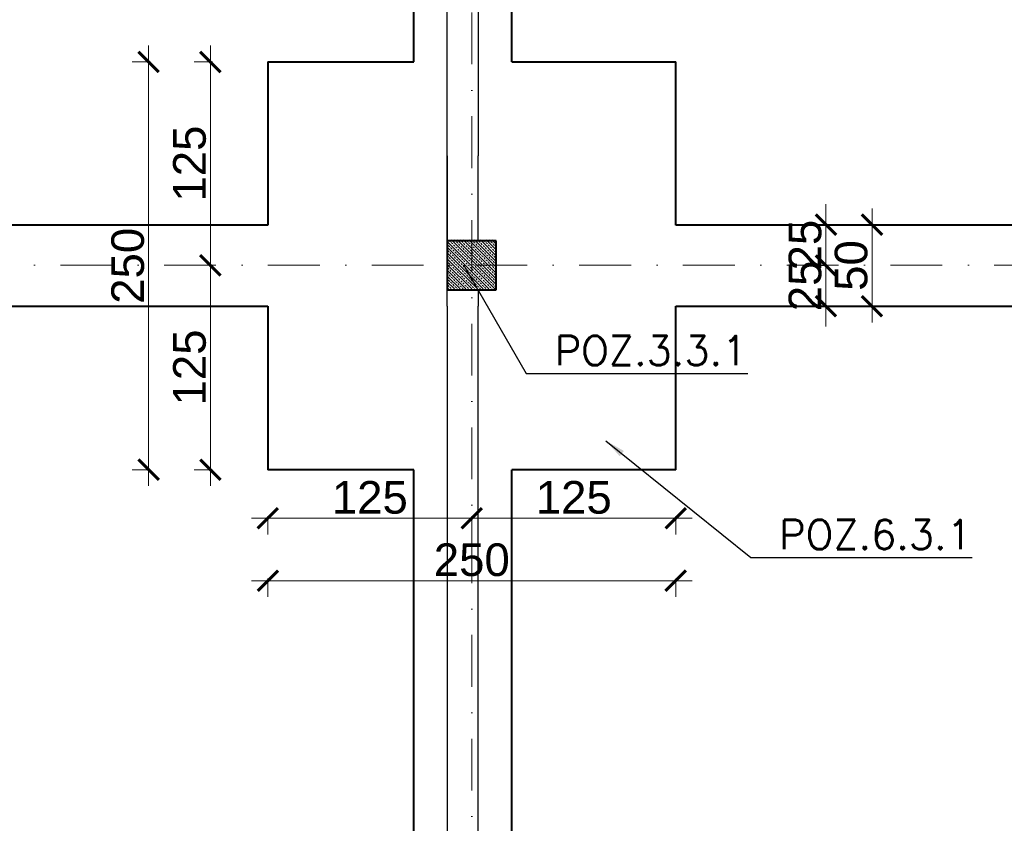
# Model space of a CAD drawing. Extents: x -19 to 9300416, y -12 to 10688993.
# Tile 56 of 106: x 4607660 to 4608264, y 5315276 to 5315769. Entities that reach past the tile are written whole.
import ezdxf

# ---------------------------------------------------------------- set-up
doc = ezdxf.new("R2010")
doc.units = 0
doc.header["$MEASUREMENT"] = 0
doc.linetypes.add('DASHDOT', pattern=[25.4, 12.7, -6.35, 0, -6.35])
for name, color, linetype, lineweight in [('k', 7, 'Continuous', 13), ('K-OPISY', 252, 'Continuous', 15), ('K-SCIANY CIENKI', 163, 'Continuous', 30), ('K-SCIANY GRUBY', 195, 'Continuous', 40), ('K-WIDOK', 45, 'Continuous', 20), ('Osie', 175, 'DASHDOT', 9)]:
    doc.layers.add(name, color=color, linetype=linetype, lineweight=lineweight)
doc.styles.add('Arial Narrow 20', font='arial.ttf', dxfattribs={"height": 20})
doc.styles.add('Simplex', font='simplex.shx')
doc.dimstyles.new('1do100 ok', dxfattribs={"dimscale": 0.5, "dimtxt": 12, "dimasz": 25, "dimexe": 20, "dimexo": 0, "dimgap": 5, "dimtad": 1, "dimdec": 0, "dimzin": 9, "dimtxsty": 'Arial Narrow 20', "dimblk": 'ARCHTICK', "dimcen": 3, "dimdle": 20, "dimclrd": 256, "dimclre": 256, "dimclrt": 256, "dimadec": 0, "dimazin": 2, "dimtfac": 1, "dimtdec": 0, "dimtix": 1, "dimtmove": 2, "dimatfit": 3, "dimldrblk": 'NONE', "dimfxl": 0, "dimtvp": 1, "dimtolj": 1, "dimtzin": 0, "dimlwd": 5, "dimlwe": 5, "dimarcsym": 0})
doc.dimstyles.new('1do50', dxfattribs={"dimscale": 5, "dimtxt": 2.5, "dimasz": 2.5, "dimexe": 2.5, "dimexo": 0.5, "dimgap": 1, "dimtad": 1, "dimdec": 1, "dimrnd": 0.5, "dimzin": 12, "dimdsep": 46, "dimtxsty": 'Simplex', "dimblk": 'OBLIQUE', "dimcen": 0.5, "dimdle": 2.5, "dimclrd": 256, "dimclre": 256, "dimclrt": 256, "dimadec": 1, "dimazin": 3, "dimtfac": 1, "dimtdec": 1, "dimtix": 1, "dimtmove": 0, "dimatfit": 3, "dimfxl": 0, "dimtolj": 1, "dimtzin": 0, "dimarcsym": 0})

# ---------------------------------------------------------------- blocks, each defined once
blk = doc.blocks.new('_Oblique')
at = {"color": 0, "linetype": 'ByBlock', "lineweight": -2}
blk.add_line((-0.5, -0.5), (0.5, 0.5), dxfattribs=at)
blk = doc.blocks.new('G$C61CBF25F')
at = {"layer": 'Osie', "lineweight": 0, "ltscale": 2.5}
for p, q in [((855, 0), (855, 1880)), ((1525, 640), (-5, 640))]:
    blk.add_line(p, q, dxfattribs=at)
blk = doc.blocks.new('_ArchTick')
at = {"color": 0, "linetype": 'ByBlock', "const_width": 0.15}
blk.add_lwpolyline([(-0.5, -0.5), (0.5, 0.5)], dxfattribs=at)
blk = doc.blocks.new('*D794')
at = {"layer": 'Defpoints', "color": 0, "lineweight": 0, "ltscale": 40}
for p in [(4607162.35, 5315603.35), (4608522.35, 5315063.35), (4607162.35, 5314732.5)]:
    blk.add_point(p, dxfattribs=at)
at = {"layer": 'k', "lineweight": 5, "ltscale": 40}
for p, q in [((4608532.35, 5314732.5), (4607152.35, 5314732.5)), ((4607162.35, 5314733.75), (4607162.35, 5314722.5)), ((4608522.35, 5314733.75), (4608522.35, 5314722.5))]:
    blk.add_line(p, q, dxfattribs=at)
at = {"layer": 'k', "lineweight": 5, "ltscale": 40, "xscale": 12.5, "yscale": 12.5, "zscale": 12.5, "rotation": 180}
blk.add_blockref('_ArchTick', (4607162.35, 5314732.5), dxfattribs=at)
at = {"layer": 'k', "lineweight": 5, "ltscale": 40, "xscale": 12.5, "yscale": 12.5, "zscale": 12.5}
blk.add_blockref('_ArchTick', (4608522.35, 5314732.5), dxfattribs=at)
at = {"layer": 'k', "lineweight": 0, "ltscale": 40, "insert": (4607842.35, 5314745.21), "char_height": 20, "attachment_point": 5, "style": 'Arial Narrow 20'}
blk.add_mtext('\\A1;1360', dxfattribs=at)
blk = doc.blocks.new('_None')
blk = doc.blocks.new('*D807')
at = {"layer": 'Defpoints', "color": 0, "lineweight": 0, "ltscale": 40}
for p in [(4607812.35, 5315493.03), (4607937.35, 5315493.03), (4607937.35, 5315463.22)]:
    blk.add_point(p, dxfattribs=at)
at = {"layer": 'k', "lineweight": 5, "ltscale": 40}
for p, q in [((4607802.35, 5315463.22), (4607947.35, 5315463.22)), ((4607812.35, 5315464.47), (4607812.35, 5315453.22)), ((4607937.35, 5315464.47), (4607937.35, 5315453.22))]:
    blk.add_line(p, q, dxfattribs=at)
at = {"layer": 'k', "lineweight": 5, "ltscale": 40, "xscale": 12.5, "yscale": 12.5, "zscale": 12.5, "rotation": 180}
blk.add_blockref('_ArchTick', (4607812.35, 5315463.22), dxfattribs=at)
at = {"layer": 'k', "lineweight": 5, "ltscale": 40, "xscale": 12.5, "yscale": 12.5, "zscale": 12.5}
blk.add_blockref('_ArchTick', (4607937.35, 5315463.22), dxfattribs=at)
at = {"layer": 'k', "lineweight": 0, "ltscale": 40, "insert": (4607874.85, 5315475.93), "char_height": 20, "attachment_point": 5, "style": 'Arial Narrow 20'}
blk.add_mtext('\\A1;125', dxfattribs=at)
blk = doc.blocks.new('*D808')
at = {"layer": 'Defpoints', "color": 0, "lineweight": 0, "ltscale": 40}
for p in [(4607937.35, 5315493.03), (4608062.35, 5315493.03), (4608062.35, 5315463.22)]:
    blk.add_point(p, dxfattribs=at)
at = {"layer": 'k', "lineweight": 5, "ltscale": 40}
for p, q in [((4607927.35, 5315463.22), (4608072.35, 5315463.22)), ((4607937.35, 5315464.47), (4607937.35, 5315453.22)), ((4608062.35, 5315464.47), (4608062.35, 5315453.22))]:
    blk.add_line(p, q, dxfattribs=at)
at = {"layer": 'k', "lineweight": 5, "ltscale": 40, "xscale": 12.5, "yscale": 12.5, "zscale": 12.5, "rotation": 180}
blk.add_blockref('_ArchTick', (4607937.35, 5315463.22), dxfattribs=at)
at = {"layer": 'k', "lineweight": 5, "ltscale": 40, "xscale": 12.5, "yscale": 12.5, "zscale": 12.5}
blk.add_blockref('_ArchTick', (4608062.35, 5315463.22), dxfattribs=at)
at = {"layer": 'k', "lineweight": 0, "ltscale": 40, "insert": (4607999.85, 5315475.93), "char_height": 20, "attachment_point": 5, "style": 'Arial Narrow 20'}
blk.add_mtext('\\A1;125', dxfattribs=at)
blk = doc.blocks.new('*D809')
at = {"layer": 'Defpoints', "color": 0, "lineweight": 0, "ltscale": 40}
for p in [(4607812.35, 5315493.03), (4608062.35, 5315493.03), (4608062.35, 5315424.98)]:
    blk.add_point(p, dxfattribs=at)
at = {"layer": 'k', "lineweight": 5, "ltscale": 40}
for p, q in [((4607802.35, 5315424.98), (4608072.35, 5315424.98)), ((4607812.35, 5315426.23), (4607812.35, 5315414.98)), ((4608062.35, 5315426.23), (4608062.35, 5315414.98))]:
    blk.add_line(p, q, dxfattribs=at)
at = {"layer": 'k', "lineweight": 5, "ltscale": 40, "xscale": 12.5, "yscale": 12.5, "zscale": 12.5, "rotation": 180}
blk.add_blockref('_ArchTick', (4607812.35, 5315424.98), dxfattribs=at)
at = {"layer": 'k', "lineweight": 5, "ltscale": 40, "xscale": 12.5, "yscale": 12.5, "zscale": 12.5}
blk.add_blockref('_ArchTick', (4608062.35, 5315424.98), dxfattribs=at)
at = {"layer": 'k', "lineweight": 0, "ltscale": 40, "insert": (4607937.35, 5315437.69), "char_height": 20, "attachment_point": 5, "style": 'Arial Narrow 20'}
blk.add_mtext('\\A1;250', dxfattribs=at)
blk = doc.blocks.new('*D810')
at = {"layer": 'Defpoints', "color": 0, "lineweight": 0, "ltscale": 40}
for p in [(4607777.14, 5315618.35), (4607812.35, 5315618.35), (4607812.35, 5315493.03)]:
    blk.add_point(p, dxfattribs=at)
at = {"layer": 'k', "lineweight": 5, "ltscale": 40}
for p, q in [((4607777.14, 5315483.03), (4607777.14, 5315628.35)), ((4607778.39, 5315618.35), (4607767.14, 5315618.35)), ((4607778.39, 5315493.03), (4607767.14, 5315493.03))]:
    blk.add_line(p, q, dxfattribs=at)
at = {"layer": 'k', "lineweight": 5, "ltscale": 40, "xscale": 12.5, "yscale": 12.5, "zscale": 12.5}
for p, rotation in [((4607777.14, 5315618.35), 90), ((4607777.14, 5315493.03), 270)]:
    blk.add_blockref('_ArchTick', p, dxfattribs=dict(at, rotation=rotation))
at = {"layer": 'k', "lineweight": 0, "ltscale": 40, "insert": (4607764.43, 5315555.69), "char_height": 20, "attachment_point": 5, "rotation": 90, "style": 'Arial Narrow 20'}
blk.add_mtext('\\A1;125', dxfattribs=at)
blk = doc.blocks.new('*D811')
at = {"layer": 'Defpoints', "color": 0, "lineweight": 0, "ltscale": 40}
for p in [(4607777.14, 5315743.03), (4607901.83, 5315743.03), (4607812.35, 5315618.35)]:
    blk.add_point(p, dxfattribs=at)
at = {"layer": 'k', "lineweight": 5, "ltscale": 40}
for p, q in [((4607777.14, 5315608.35), (4607777.14, 5315753.03)), ((4607778.39, 5315743.03), (4607767.14, 5315743.03)), ((4607778.39, 5315618.35), (4607767.14, 5315618.35))]:
    blk.add_line(p, q, dxfattribs=at)
at = {"layer": 'k', "lineweight": 5, "ltscale": 40, "xscale": 12.5, "yscale": 12.5, "zscale": 12.5}
for p, rotation in [((4607777.14, 5315743.03), 90), ((4607777.14, 5315618.35), 270)]:
    blk.add_blockref('_ArchTick', p, dxfattribs=dict(at, rotation=rotation))
at = {"layer": 'k', "lineweight": 0, "ltscale": 40, "insert": (4607764.43, 5315680.69), "char_height": 20, "attachment_point": 5, "rotation": 90, "style": 'Arial Narrow 20'}
blk.add_mtext('\\A1;125', dxfattribs=at)
blk = doc.blocks.new('*D812')
at = {"layer": 'Defpoints', "color": 0, "lineweight": 0, "ltscale": 40}
for p in [(4607739.26, 5315743.03), (4607812.35, 5315743.03), (4607812.35, 5315493.03)]:
    blk.add_point(p, dxfattribs=at)
at = {"layer": 'k', "lineweight": 5, "ltscale": 40}
for p, q in [((4607739.26, 5315483.03), (4607739.26, 5315753.03)), ((4607740.51, 5315743.03), (4607729.26, 5315743.03)), ((4607740.51, 5315493.03), (4607729.26, 5315493.03))]:
    blk.add_line(p, q, dxfattribs=at)
at = {"layer": 'k', "lineweight": 5, "ltscale": 40, "xscale": 12.5, "yscale": 12.5, "zscale": 12.5}
for p, rotation in [((4607739.26, 5315743.03), 90), ((4607739.26, 5315493.03), 270)]:
    blk.add_blockref('_ArchTick', p, dxfattribs=dict(at, rotation=rotation))
at = {"layer": 'k', "lineweight": 0, "ltscale": 40, "insert": (4607726.55, 5315618.03), "char_height": 20, "attachment_point": 5, "rotation": 90, "style": 'Arial Narrow 20'}
blk.add_mtext('\\A1;250', dxfattribs=at)
blk = doc.blocks.new('*D888')
at = {"layer": 'Defpoints', "color": 0, "lineweight": 0, "ltscale": 40}
for p in [(4608192.53, 5315643.22), (4608154.43, 5315618.22), (4608172.83, 5315618.22)]:
    blk.add_point(p, dxfattribs=at)
at = {"layer": 'k', "lineweight": 5, "ltscale": 40}
for p, q in [((4608154.43, 5315643.22), (4608154.43, 5315655.72)), ((4608155.68, 5315643.22), (4608144.43, 5315643.22)), ((4608154.43, 5315643.22), (4608154.43, 5315618.22)), ((4608155.68, 5315618.22), (4608144.43, 5315618.22)), ((4608154.43, 5315618.22), (4608154.43, 5315605.72))]:
    blk.add_line(p, q, dxfattribs=at)
at = {"layer": 'k', "lineweight": 5, "ltscale": 40, "xscale": 12.5, "yscale": 12.5, "zscale": 12.5}
for p, rotation in [((4608154.43, 5315643.22), 270), ((4608154.43, 5315618.22), 90)]:
    blk.add_blockref('_ArchTick', p, dxfattribs=dict(at, rotation=rotation))
at = {"layer": 'k', "lineweight": 0, "ltscale": 40, "insert": (4608141.71, 5315630.72), "char_height": 20, "attachment_point": 5, "rotation": 90, "style": 'Arial Narrow 20'}
blk.add_mtext('\\A1;25', dxfattribs=at)
blk = doc.blocks.new('*D889')
at = {"layer": 'Defpoints', "color": 0, "lineweight": 0, "ltscale": 40}
for p in [(4608172.83, 5315618.22), (4608122.89, 5315593.22), (4608154.43, 5315593.22)]:
    blk.add_point(p, dxfattribs=at)
at = {"layer": 'k', "lineweight": 5, "ltscale": 40}
for p, q in [((4608154.43, 5315618.22), (4608154.43, 5315630.72)), ((4608155.68, 5315618.22), (4608144.43, 5315618.22)), ((4608154.43, 5315618.22), (4608154.43, 5315593.22)), ((4608153.18, 5315593.22), (4608164.43, 5315593.22)), ((4608154.43, 5315593.22), (4608154.43, 5315580.72))]:
    blk.add_line(p, q, dxfattribs=at)
at = {"layer": 'k', "lineweight": 5, "ltscale": 40, "xscale": 12.5, "yscale": 12.5, "zscale": 12.5}
for p, rotation in [((4608154.43, 5315618.22), 270), ((4608154.43, 5315593.22), 90)]:
    blk.add_blockref('_ArchTick', p, dxfattribs=dict(at, rotation=rotation))
at = {"layer": 'k', "lineweight": 0, "ltscale": 40, "insert": (4608141.71, 5315605.72), "char_height": 20, "attachment_point": 5, "rotation": 90, "style": 'Arial Narrow 20'}
blk.add_mtext('\\A1;25', dxfattribs=at)
blk = doc.blocks.new('*D890')
at = {"layer": 'Defpoints', "color": 0, "lineweight": 0, "ltscale": 40}
for p in [(4608182.66, 5315643.22), (4608182.66, 5315643.22), (4608174.78, 5315593.22)]:
    blk.add_point(p, dxfattribs=at)
at = {"layer": 'k', "lineweight": 5, "ltscale": 40}
for p, q in [((4608182.66, 5315583.22), (4608182.66, 5315653.22)), ((4608182.66, 5315643.22), (4608172.66, 5315643.22)), ((4608181.41, 5315593.22), (4608192.66, 5315593.22))]:
    blk.add_line(p, q, dxfattribs=at)
at = {"layer": 'k', "lineweight": 5, "ltscale": 40, "xscale": 12.5, "yscale": 12.5, "zscale": 12.5}
for p, rotation in [((4608182.66, 5315643.22), 90), ((4608182.66, 5315593.22), 270)]:
    blk.add_blockref('_ArchTick', p, dxfattribs=dict(at, rotation=rotation))
at = {"layer": 'k', "lineweight": 0, "ltscale": 40, "insert": (4608169.95, 5315618.22), "char_height": 20, "attachment_point": 5, "rotation": 90, "style": 'Arial Narrow 20'}
blk.add_mtext('\\A1;50', dxfattribs=at)

msp = doc.modelspace()

# ---------------------------------------------------------------- linework, layer by layer
at = {"layer": 'K-SCIANY CIENKI'}
for p, q in [((4607922.35, 5315633.35), (4607922.35, 5316193.35)), ((4607941.35, 5316070.35), (4607941.35, 5315685.35)), ((4607922.35, 5315685.35), (4607922.35, 5315633.35)), ((4607941.35, 5315633.35), (4607941.35, 5315685.35)), ((4607922.35, 5315633.35), (4607941.35, 5315633.35)), ((4607922.35, 5315593.35), (4607922.35, 5315603.35)), ((4607941.35, 5315603.35), (4607941.35, 5315593.35)), ((4607922.35, 5315593.35), (4607922.35, 5315093.35)), ((4607941.35, 5315093.35), (4607941.35, 5315593.35))]:
    msp.add_line(p, q, dxfattribs=at)
at = {"layer": 'K-SCIANY GRUBY'}
for p, q in [((4607901.83, 5315743.03), (4607901.83, 5316093.35)), ((4607961.83, 5315743.03), (4607961.83, 5316093.35)), ((4607812.35, 5315743.03), (4607812.35, 5315643.03)), ((4607812.35, 5315743.03), (4607901.83, 5315743.03)), ((4607961.83, 5315743.03), (4608062.35, 5315743.03)), ((4608062.35, 5315643.03), (4608062.35, 5315743.03)), ((4607487.35, 5315643.22), (4607812.35, 5315643.22)), ((4608062.35, 5315643.22), (4608407.35, 5315643.22)), ((4607952.35, 5315633.35), (4607922.35, 5315633.35)), ((4607922.35, 5315633.35), (4607922.35, 5315603.35)), ((4607952.35, 5315603.35), (4607952.35, 5315633.35)), ((4607922.35, 5315603.35), (4607952.35, 5315603.35)), ((4607487.35, 5315593.22), (4607812.35, 5315593.22)), ((4607812.35, 5315593.22), (4607812.35, 5315493.03)), ((4608062.35, 5315593.22), (4608407.35, 5315593.22)), ((4608062.35, 5315493.03), (4608062.35, 5315593.22)), ((4607901.83, 5315493.03), (4607812.35, 5315493.03)), ((4607901.83, 5315178.35), (4607901.83, 5315493.03)), ((4607961.83, 5315178.35), (4607961.83, 5315493.03)), ((4608062.35, 5315493.03), (4607961.83, 5315493.03))]:
    msp.add_line(p, q, dxfattribs=at)
at = {"layer": 'K-WIDOK', "linetype": 'Continuous', "lineweight": 0}
for p, q in [((4607922.35, 5315632.98), (4607951.42, 5315603.9)), ((4607922.35, 5315631.21), (4607922.59, 5315630.97)), ((4607922.35, 5315629.44), (4607947.89, 5315603.9)), ((4607923.03, 5315630.53), (4607923.91, 5315629.65)), ((4607923.47, 5315633.62), (4607924.36, 5315632.74)), ((4607924.8, 5315632.3), (4607925.68, 5315631.41)), ((4607924.96, 5315633.9), (4607952.35, 5315606.51)), ((4607926.12, 5315630.97), (4607927.01, 5315630.09)), ((4607926.73, 5315633.9), (4607927.45, 5315633.18)), ((4607927.45, 5315629.65), (4607928.33, 5315628.76)), ((4607927.89, 5315632.74), (4607928.77, 5315631.86)), ((4607928.49, 5315633.9), (4607952.35, 5315610.05)), ((4607929.22, 5315631.41), (4607930.1, 5315630.53)), ((4607930.26, 5315633.9), (4607930.54, 5315633.62)), ((4607930.54, 5315630.09), (4607931.43, 5315629.2)), ((4607930.98, 5315633.18), (4607931.87, 5315632.3)), ((4607932.03, 5315633.9), (4607952.35, 5315613.58)), ((4607932.31, 5315631.86), (4607933.19, 5315630.97)), ((4607933.64, 5315630.53), (4607934.52, 5315629.65)), ((4607934.08, 5315633.62), (4607934.96, 5315632.74)), ((4607935.4, 5315632.3), (4607936.29, 5315631.41)), ((4607935.57, 5315633.9), (4607952.35, 5315617.12)), ((4607936.73, 5315630.97), (4607937.61, 5315630.09)), ((4607937.33, 5315633.9), (4607938.06, 5315633.18)), ((4607938.06, 5315629.65), (4607938.94, 5315628.76)), ((4607938.5, 5315632.74), (4607939.38, 5315631.86)), ((4607939.1, 5315633.9), (4607952.35, 5315620.65)), ((4607939.82, 5315631.41), (4607940.71, 5315630.53)), ((4607940.87, 5315633.9), (4607941.15, 5315633.62)), ((4607941.15, 5315630.09), (4607942.03, 5315629.2)), ((4607941.59, 5315633.18), (4607942.47, 5315632.3)), ((4607942.64, 5315633.9), (4607952.35, 5315624.19)), ((4607942.92, 5315631.86), (4607943.8, 5315630.97)), ((4607944.24, 5315630.53), (4607945.13, 5315629.65)), ((4607944.68, 5315633.62), (4607945.57, 5315632.74)), ((4607946.01, 5315632.3), (4607946.89, 5315631.41)), ((4607946.17, 5315633.9), (4607952.35, 5315627.72)), ((4607947.34, 5315630.97), (4607948.22, 5315630.09)), ((4607947.94, 5315633.9), (4607948.66, 5315633.18)), ((4607948.66, 5315629.65), (4607949.55, 5315628.76)), ((4607949.1, 5315632.74), (4607949.99, 5315631.86)), ((4607949.71, 5315633.9), (4607952.35, 5315631.26)), ((4607950.43, 5315631.41), (4607951.31, 5315630.53)), ((4607951.48, 5315633.9), (4607951.76, 5315633.62)), ((4607951.76, 5315630.09), (4607952.35, 5315629.49)), ((4607952.2, 5315633.18), (4607952.35, 5315633.03)), ((4607922.35, 5315625.9), (4607944.35, 5315603.9)), ((4607922.35, 5315624.14), (4607923.03, 5315623.46)), ((4607922.59, 5315627.44), (4607923.47, 5315626.55)), ((4607923.91, 5315626.11), (4607924.8, 5315625.23)), ((4607924.36, 5315629.2), (4607925.24, 5315628.32)), ((4607925.24, 5315624.79), (4607926.12, 5315623.9)), ((4607925.68, 5315627.88), (4607926.57, 5315627)), ((4607926.57, 5315623.46), (4607927.45, 5315622.58)), ((4607927.01, 5315626.55), (4607927.89, 5315625.67)), ((4607928.33, 5315625.23), (4607929.22, 5315624.34)), ((4607928.77, 5315628.32), (4607929.66, 5315627.44)), ((4607929.66, 5315623.9), (4607930.54, 5315623.02)), ((4607930.1, 5315627), (4607930.98, 5315626.11)), ((4607931.43, 5315625.67), (4607932.31, 5315624.79)), ((4607931.87, 5315628.76), (4607932.75, 5315627.88)), ((4607932.75, 5315624.34), (4607933.64, 5315623.46)), ((4607933.19, 5315627.44), (4607934.08, 5315626.55)), ((4607934.52, 5315626.11), (4607935.4, 5315625.23)), ((4607934.96, 5315629.2), (4607935.85, 5315628.32)), ((4607935.85, 5315624.79), (4607936.73, 5315623.9)), ((4607936.29, 5315627.88), (4607937.17, 5315627)), ((4607937.17, 5315623.46), (4607938.06, 5315622.58)), ((4607937.61, 5315626.55), (4607938.5, 5315625.67)), ((4607938.94, 5315625.23), (4607939.82, 5315624.34)), ((4607939.38, 5315628.32), (4607940.27, 5315627.44)), ((4607940.27, 5315623.9), (4607941.15, 5315623.02)), ((4607940.71, 5315627), (4607941.59, 5315626.11)), ((4607942.03, 5315625.67), (4607942.92, 5315624.79)), ((4607942.47, 5315628.76), (4607943.36, 5315627.88)), ((4607943.36, 5315624.34), (4607944.24, 5315623.46)), ((4607943.8, 5315627.44), (4607944.68, 5315626.55)), ((4607945.13, 5315626.11), (4607946.01, 5315625.23)), ((4607945.57, 5315629.2), (4607946.45, 5315628.32)), ((4607946.45, 5315624.79), (4607947.34, 5315623.9)), ((4607946.89, 5315627.88), (4607947.78, 5315627)), ((4607947.78, 5315623.46), (4607948.66, 5315622.58)), ((4607948.22, 5315626.55), (4607949.1, 5315625.67)), ((4607949.55, 5315625.23), (4607950.43, 5315624.34)), ((4607949.99, 5315628.32), (4607950.87, 5315627.44)), ((4607950.87, 5315623.9), (4607951.76, 5315623.02)), ((4607951.31, 5315627), (4607952.2, 5315626.11)), ((4607922.35, 5315622.37), (4607940.82, 5315603.9)), ((4607922.35, 5315620.6), (4607922.59, 5315620.37)), ((4607922.35, 5315618.83), (4607937.28, 5315603.9)), ((4607923.03, 5315619.92), (4607923.91, 5315619.04)), ((4607923.47, 5315623.02), (4607924.36, 5315622.13)), ((4607924.36, 5315618.6), (4607925.24, 5315617.71)), ((4607924.8, 5315621.69), (4607925.68, 5315620.81)), ((4607925.68, 5315617.27), (4607926.57, 5315616.39)), ((4607926.12, 5315620.37), (4607927.01, 5315619.48)), ((4607927.45, 5315619.04), (4607928.33, 5315618.16)), ((4607927.89, 5315622.13), (4607928.77, 5315621.25)), ((4607928.77, 5315617.71), (4607929.66, 5315616.83)), ((4607929.22, 5315620.81), (4607930.1, 5315619.92)), ((4607930.54, 5315619.48), (4607931.43, 5315618.6)), ((4607930.98, 5315622.58), (4607931.87, 5315621.69)), ((4607931.87, 5315618.16), (4607932.75, 5315617.27)), ((4607932.31, 5315621.25), (4607933.19, 5315620.37)), ((4607933.64, 5315619.92), (4607934.52, 5315619.04)), ((4607934.08, 5315623.02), (4607934.96, 5315622.13)), ((4607934.96, 5315618.6), (4607935.85, 5315617.71)), ((4607935.4, 5315621.69), (4607936.29, 5315620.81)), ((4607936.29, 5315617.27), (4607937.17, 5315616.39)), ((4607936.73, 5315620.37), (4607937.61, 5315619.48)), ((4607938.06, 5315619.04), (4607938.94, 5315618.16)), ((4607938.5, 5315622.13), (4607939.38, 5315621.25)), ((4607939.38, 5315617.71), (4607940.27, 5315616.83)), ((4607939.82, 5315620.81), (4607940.71, 5315619.92)), ((4607941.15, 5315619.48), (4607942.03, 5315618.6)), ((4607941.59, 5315622.58), (4607942.47, 5315621.69)), ((4607942.47, 5315618.16), (4607943.36, 5315617.27)), ((4607942.92, 5315621.25), (4607943.8, 5315620.37)), ((4607944.24, 5315619.92), (4607945.13, 5315619.04)), ((4607944.68, 5315623.02), (4607945.57, 5315622.13)), ((4607945.57, 5315618.6), (4607946.45, 5315617.71)), ((4607946.01, 5315621.69), (4607946.89, 5315620.81)), ((4607946.89, 5315617.27), (4607947.78, 5315616.39)), ((4607947.34, 5315620.37), (4607948.22, 5315619.48)), ((4607948.66, 5315619.04), (4607949.55, 5315618.16)), ((4607949.1, 5315622.13), (4607949.99, 5315621.25)), ((4607949.99, 5315617.71), (4607950.87, 5315616.83)), ((4607950.43, 5315620.81), (4607951.31, 5315619.92)), ((4607951.76, 5315619.48), (4607952.35, 5315618.89)), ((4607952.2, 5315622.58), (4607952.35, 5315622.42)), ((4607922.35, 5315615.3), (4607933.75, 5315603.9)), ((4607922.35, 5315613.53), (4607923.03, 5315612.85)), ((4607922.35, 5315611.76), (4607930.21, 5315603.9)), ((4607922.59, 5315616.83), (4607923.47, 5315615.95)), ((4607923.47, 5315612.41), (4607924.36, 5315611.53)), ((4607923.91, 5315615.5), (4607924.8, 5315614.62)), ((4607925.24, 5315614.18), (4607926.12, 5315613.29)), ((4607926.57, 5315612.85), (4607927.45, 5315611.97)), ((4607927.01, 5315615.95), (4607927.89, 5315615.06)), ((4607927.89, 5315611.53), (4607928.77, 5315610.64)), ((4607928.33, 5315614.62), (4607929.22, 5315613.74)), ((4607929.66, 5315613.29), (4607930.54, 5315612.41)), ((4607930.1, 5315616.39), (4607930.98, 5315615.5)), ((4607930.98, 5315611.97), (4607931.87, 5315611.09)), ((4607931.43, 5315615.06), (4607932.31, 5315614.18)), ((4607932.75, 5315613.74), (4607933.64, 5315612.85)), ((4607933.19, 5315616.83), (4607934.08, 5315615.95)), ((4607934.08, 5315612.41), (4607934.96, 5315611.53)), ((4607934.52, 5315615.5), (4607935.4, 5315614.62)), ((4607935.85, 5315614.18), (4607936.73, 5315613.29)), ((4607937.17, 5315612.85), (4607938.06, 5315611.97)), ((4607937.61, 5315615.95), (4607938.5, 5315615.06)), ((4607938.5, 5315611.53), (4607939.38, 5315610.64)), ((4607938.94, 5315614.62), (4607939.82, 5315613.74)), ((4607940.27, 5315613.29), (4607941.15, 5315612.41)), ((4607940.71, 5315616.39), (4607941.59, 5315615.5)), ((4607941.59, 5315611.97), (4607942.47, 5315611.09)), ((4607942.03, 5315615.06), (4607942.92, 5315614.18)), ((4607943.36, 5315613.74), (4607944.24, 5315612.85)), ((4607943.8, 5315616.83), (4607944.68, 5315615.95)), ((4607944.68, 5315612.41), (4607945.57, 5315611.53)), ((4607945.13, 5315615.5), (4607946.01, 5315614.62)), ((4607946.45, 5315614.18), (4607947.34, 5315613.29)), ((4607947.78, 5315612.85), (4607948.66, 5315611.97)), ((4607948.22, 5315615.95), (4607949.1, 5315615.06)), ((4607949.1, 5315611.53), (4607949.99, 5315610.64)), ((4607949.55, 5315614.62), (4607950.43, 5315613.74)), ((4607950.87, 5315613.29), (4607951.76, 5315612.41)), ((4607951.31, 5315616.39), (4607952.2, 5315615.5)), ((4607952.2, 5315611.97), (4607952.35, 5315611.81)), ((4607922.35, 5315609.99), (4607922.59, 5315609.76)), ((4607922.35, 5315608.23), (4607926.68, 5315603.9)), ((4607922.59, 5315606.22), (4607923.47, 5315605.34)), ((4607923.03, 5315609.32), (4607923.91, 5315608.43)), ((4607924.36, 5315607.99), (4607925.24, 5315607.11)), ((4607924.8, 5315611.09), (4607925.68, 5315610.2)), ((4607925.68, 5315606.67), (4607926.57, 5315605.78)), ((4607926.12, 5315609.76), (4607927.01, 5315608.88)), ((4607927.01, 5315605.34), (4607927.89, 5315604.46)), ((4607927.45, 5315608.43), (4607928.33, 5315607.55)), ((4607928.77, 5315607.11), (4607929.66, 5315606.22)), ((4607929.22, 5315610.2), (4607930.1, 5315609.32)), ((4607930.1, 5315605.78), (4607930.98, 5315604.9)), ((4607930.54, 5315608.88), (4607931.43, 5315607.99)), ((4607931.87, 5315607.55), (4607932.75, 5315606.67)), ((4607932.31, 5315610.64), (4607933.19, 5315609.76)), ((4607933.19, 5315606.22), (4607934.08, 5315605.34)), ((4607933.64, 5315609.32), (4607934.52, 5315608.43)), ((4607934.96, 5315607.99), (4607935.85, 5315607.11)), ((4607935.4, 5315611.09), (4607936.29, 5315610.2)), ((4607936.29, 5315606.67), (4607937.17, 5315605.78)), ((4607936.73, 5315609.76), (4607937.61, 5315608.88)), ((4607937.61, 5315605.34), (4607938.5, 5315604.46)), ((4607938.06, 5315608.43), (4607938.94, 5315607.55)), ((4607939.38, 5315607.11), (4607940.27, 5315606.22)), ((4607939.82, 5315610.2), (4607940.71, 5315609.32)), ((4607940.71, 5315605.78), (4607941.59, 5315604.9)), ((4607941.15, 5315608.88), (4607942.03, 5315607.99)), ((4607942.47, 5315607.55), (4607943.36, 5315606.67)), ((4607942.92, 5315610.64), (4607943.8, 5315609.76)), ((4607943.8, 5315606.22), (4607944.68, 5315605.34)), ((4607944.24, 5315609.32), (4607945.13, 5315608.43)), ((4607945.57, 5315607.99), (4607946.45, 5315607.11)), ((4607946.01, 5315611.09), (4607946.89, 5315610.2)), ((4607946.89, 5315606.67), (4607947.78, 5315605.78)), ((4607947.34, 5315609.76), (4607948.22, 5315608.88)), ((4607948.22, 5315605.34), (4607949.1, 5315604.46)), ((4607948.66, 5315608.43), (4607949.55, 5315607.55)), ((4607949.99, 5315607.11), (4607950.87, 5315606.22)), ((4607950.43, 5315610.2), (4607951.31, 5315609.32)), ((4607951.31, 5315605.78), (4607952.2, 5315604.9)), ((4607951.76, 5315608.88), (4607952.35, 5315608.28)), ((4607922.35, 5315604.69), (4607923.14, 5315603.9)), ((4607923.91, 5315604.9), (4607924.8, 5315604.01)), ((4607928.33, 5315604.01), (4607928.44, 5315603.9)), ((4607931.43, 5315604.46), (4607931.98, 5315603.9)), ((4607934.52, 5315604.9), (4607935.4, 5315604.01)), ((4607938.94, 5315604.01), (4607939.05, 5315603.9)), ((4607942.03, 5315604.46), (4607942.59, 5315603.9)), ((4607945.13, 5315604.9), (4607946.01, 5315604.01)), ((4607949.55, 5315604.01), (4607949.66, 5315603.9))]:
    msp.add_line(p, q, dxfattribs=at)

# ---------------------------------------------------------------- block references
at = {"lineweight": 0, "ltscale": 40}
msp.add_blockref('G$C61CBF25F', (4607082.35, 5314978.35), dxfattribs=at)

# ---------------------------------------------------------------- texts
at = {"layer": 'K-OPISY', "char_height": 18, "attachment_point": 7, "style": 'Simplex'}
for s, insert in [('{\\C0;POZ.3.3.1}', (4607988.16, 5315557.01)), ('{\\C0;POZ.6.3.1}', (4608125.8, 5315444.24))]:
    msp.add_mtext(s, dxfattribs=dict(at, insert=insert))

# ---------------------------------------------------------------- dimensions: what is measured, and where the dimension line sits
at = {"layer": 'k', "lineweight": 0, "ltscale": 40}
for base, p1, p2, picture, middle in [((4607739.26, 5315743.03), (4607812.35, 5315493.03), (4607812.35, 5315743.03), '*D812', (4607726.55, 5315618.03)), ((4607777.14, 5315743.03), (4607812.35, 5315618.35), (4607901.83, 5315743.03), '*D811', (4607764.43, 5315680.69)), ((4608154.43, 5315618.22), (4608192.53, 5315643.22), (4608172.83, 5315618.22), '*D888', (4608141.71, 5315630.72)), ((4608182.66, 5315643.22), (4608174.78, 5315593.22), (4608182.66, 5315643.22), '*D890', (4608169.95, 5315618.22)), ((4608154.43, 5315593.22), (4608172.83, 5315618.22), (4608122.89, 5315593.22), '*D889', (4608141.71, 5315605.72)), ((4607777.14, 5315618.35), (4607812.35, 5315493.03), (4607812.35, 5315618.35), '*D810', (4607764.43, 5315555.69))]:
    dim = msp.add_linear_dim(base=base, p1=p1, p2=p2, angle=90, dimstyle='1do100 ok', override={"dimfxl": 2.5}, dxfattribs=at)
    dim.commit()
    dim.dimension.update_dxf_attribs({"geometry": picture, "text_midpoint": middle})
for base, p1, p2, picture, middle in [((4607162.35, 5314732.5), (4608522.35, 5315063.35), (4607162.35, 5315603.35), '*D794', (4607842.35, 5314745.21)), ((4607937.35, 5315463.22), (4607812.35, 5315493.03), (4607937.35, 5315493.03), '*D807', (4607874.85, 5315475.93)), ((4608062.35, 5315424.98), (4607812.35, 5315493.03), (4608062.35, 5315493.03), '*D809', (4607937.35, 5315437.69)), ((4608062.35, 5315463.22), (4607937.35, 5315493.03), (4608062.35, 5315493.03), '*D808', (4607999.85, 5315475.93))]:
    dim = msp.add_linear_dim(base=base, p1=p1, p2=p2, dimstyle='1do100 ok', override={"dimfxl": 2.5}, dxfattribs=at)
    dim.commit()
    dim.dimension.update_dxf_attribs({"geometry": picture, "text_midpoint": middle})

# ---------------------------------------------------------------- leaders
at = {"layer": 'K-OPISY', "annotation_type": 0, "has_hookline": 1, "hookline_direction": 0, "text_width": 118.29}
for points in [[(4607932.33, 5315618.52), (4607970.66, 5315552.01), (4607983.16, 5315552.01)], [(4608019.57, 5315510.75), (4608108.3, 5315439.24), (4608120.8, 5315439.24)]]:
    msp.add_leader(points, dimstyle='1do50', override={"dimgap": 1, "dimtad": 1}, dxfattribs=at)

doc.saveas('drawing.dxf')
